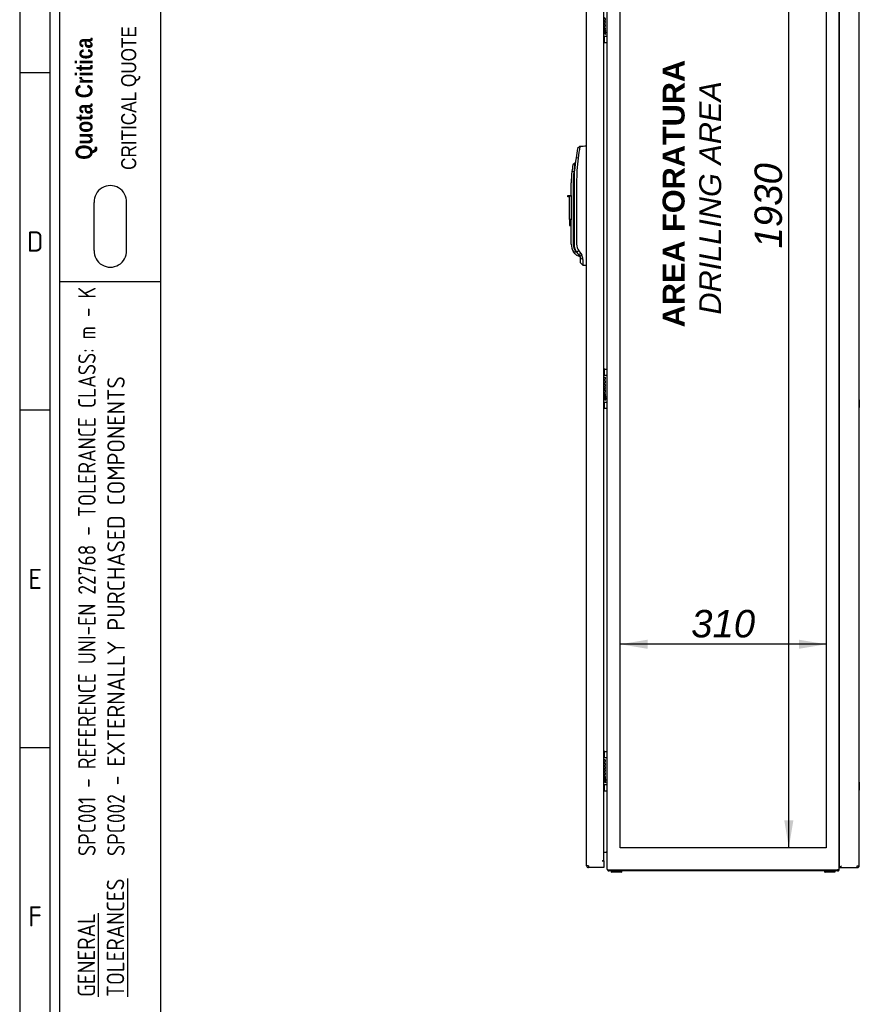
# Model space of a CAD drawing. Extents: x -12 to 412, y 11 to 308.
# Tile 2 of 9: x 6 to 90, y 90 to 188. Entities that reach past the tile are written whole.
import ezdxf
from ezdxf.lldxf.tags import DXFTag

# ---------------------------------------------------------------- set-up
doc = ezdxf.new("R2010")
doc.units = 0
doc.layers.get('0').update_dxf_attribs({"linetype": 'CONTINUOUS'})
for name, color, linetype in [('_TRANSLATION', 7, 'CONTINUOUS'), ('AE00198_03', 7, 'CONTINUOUS'), ('AE00219_03', 7, 'CONTINUOUS'), ('AE00500_10', 7, 'CONTINUOUS'), ('AE00992_10', 7, 'CONTINUOUS'), ('DEFAULT', 7, 'CONTINUOUS'), ('DV2__TRANSLATION', 7, 'CONTINUOUS'), ('F0000000_02', 7, 'CONTINUOUS'), ('F0000000_09', 7, 'CONTINUOUS'), ('F0000000_53', 7, 'CONTINUOUS'), ('F0000000_83', 7, 'CONTINUOUS'), ('F0000001_24', 7, 'CONTINUOUS'), ('F0000001_39', 7, 'CONTINUOUS')]:
    doc.layers.add(name, color=color, linetype=linetype)
doc.styles.add('SEACAD_ARIAL', font='arial.ttf')
doc.styles.add('SEACAD_ARIALI', font='ariali.ttf')
doc.styles.add('SEACAD_SOLID_EDGE_ANSI', font='seans.ttf', dxfattribs={"width": 0.9})
tags = doc.linetypes.add('CENTER2', pattern=[28.575, 19.05, -3.175, 3.175, -3.175]).pattern_tags.tags
tags[10:11] = [DXFTag(74, 4), DXFTag(75, 0), DXFTag(340, '0'), DXFTag(46, 0.0), DXFTag(50, 0.0), DXFTag(44, 0.0), DXFTag(45, 0.0)]
tags[8:9] = [DXFTag(74, 4), DXFTag(75, 0), DXFTag(340, '0'), DXFTag(46, 0.0), DXFTag(50, 0.0), DXFTag(44, 0.0), DXFTag(45, 0.0)]
tags[6:7] = [DXFTag(74, 4), DXFTag(75, 0), DXFTag(340, '0'), DXFTag(46, 0.0), DXFTag(50, 0.0), DXFTag(44, 0.0), DXFTag(45, 0.0)]
tags[4:5] = [DXFTag(74, 4), DXFTag(75, 0), DXFTag(340, '0'), DXFTag(46, 0.0), DXFTag(50, 0.0), DXFTag(44, 0.0), DXFTag(45, 0.0)]
doc.dimstyles.new('ISO', dxfattribs={"dimtxt": 1.1, "dimasz": 1.1, "dimexe": 0.55, "dimexo": 0.55, "dimgap": 0.275, "dimtad": 1, "dimdec": 1, "dimlfac": 15, "dimtxsty": 'SEACAD_ARIAL', "dimblk1": '_SE_FILLED', "dimblk2": '_SE_FILLED', "dimsah": 1, "dimcen": 0.55, "dimazin": 3, "dimtfac": 0.7, "dimtdec": 3, "dimtmove": 0, "dimatfit": 3})

# ---------------------------------------------------------------- blocks, each defined once
blk = doc.blocks.new('SE1')
at = {"layer": 'AE00198_03', "color": 7, "linetype": 'CONTINUOUS'}
for p, q in [((64.828, 186.739), (64.828, 186.256)), ((64.828, 186.256), (64.874, 186.256)), ((64.828, 153.289), (64.828, 152.806)), ((64.874, 153.289), (64.828, 153.289)), ((64.828, 150.072), (64.828, 149.589)), ((64.828, 149.589), (64.874, 149.589)), ((64.828, 114.956), (64.828, 114.472)), ((64.874, 114.956), (64.828, 114.956)), ((64.828, 111.739), (64.828, 111.256)), ((64.828, 111.256), (64.874, 111.256))]:
    blk.add_line(p, q, dxfattribs=at)
for centre, start, end in [((65.186, 186.651), 224.85503, 227.82528), ((65.186, 152.894), 132.17472, 135.14497), ((65.186, 149.984), 224.85503, 227.82528), ((65.186, 114.56), 132.17472, 135.14497), ((65.186, 111.651), 224.85503, 227.82528)]:
    blk.add_arc(centre, 0.533, start, end, dxfattribs=at)
at = {"layer": 'AE00219_03', "color": 7, "linetype": 'CONTINUOUS'}
for p, q in [((90.421, 150.339), (90.408, 150.339)), ((90.421, 150.339), (90.421, 149.539)), ((90.408, 149.539), (90.421, 149.539)), ((90.421, 112.006), (90.408, 112.006)), ((90.421, 112.006), (90.421, 111.206)), ((90.408, 111.206), (90.421, 111.206))]:
    blk.add_line(p, q, dxfattribs=at)
at = {"layer": 'AE00500_10', "color": 7, "linetype": 'CONTINUOUS'}
for p, q in [((88.441, 186.967), (88.408, 186.967)), ((88.408, 186.244), (88.441, 186.244)), ((88.441, 153.3), (88.408, 153.3)), ((88.408, 152.578), (88.441, 152.578)), ((88.441, 150.3), (88.408, 150.3)), ((88.408, 149.578), (88.441, 149.578)), ((88.441, 114.967), (88.408, 114.967)), ((88.408, 114.244), (88.441, 114.244)), ((88.441, 111.967), (88.408, 111.967)), ((88.408, 111.244), (88.441, 111.244))]:
    blk.add_line(p, q, dxfattribs=at)
at = {"layer": 'AE00992_10', "color": 7, "linetype": 'CONTINUOUS'}
for p, q in [((62.396, 175.715), (62.171, 175.522)), ((63.054, 175.738), (63.074, 175.739)), ((61.905, 174.028), (61.709, 173.865)), ((61.948, 174.028), (61.905, 174.028)), ((62.242, 174.544), (62.014, 174.577)), ((61.805, 173.172), (61.606, 173.195)), ((61.847, 172.072), (61.879, 173.172)), ((61.879, 173.172), (61.88, 173.261)), ((61.541, 170.806), (61.541, 172.072)), ((61.741, 172.072), (61.741, 165.914)), ((61.847, 165.917), (61.847, 172.072)), ((62.071, 172.072), (62.071, 165.917)), ((61.208, 170.673), (61.208, 170.806)), ((61.208, 170.806), (61.374, 170.806)), ((61.374, 170.806), (61.541, 170.806)), ((61.374, 170.806), (61.374, 170.673)), ((61.541, 170.806), (61.541, 168.406)), ((61.374, 170.673), (61.208, 170.673)), ((61.374, 168.406), (61.374, 170.673)), ((61.374, 168.406), (61.374, 167.806)), ((61.541, 168.406), (61.374, 168.406)), ((61.374, 167.806), (61.541, 167.806)), ((61.541, 168.406), (61.541, 168.358)), ((61.541, 165.914), (61.541, 168.358)), ((61.931, 164.971), (61.779, 165.153)), ((61.932, 164.971), (62.066, 164.836)), ((62.04, 165.216), (62.044, 165.21)), ((62.107, 165.118), (62.044, 165.21)), ((62.066, 164.836), (62.408, 164.695)), ((62.09, 165.095), (62.151, 165.058)), ((62.289, 165.261), (62.107, 165.118)), ((62.308, 164.849), (62.107, 165.118)), ((62.289, 165.261), (62.49, 164.992)), ((62.49, 164.992), (62.308, 164.849)), ((62.408, 164.716), (62.308, 164.849)), ((62.589, 164.825), (62.408, 164.716)), ((62.49, 164.992), (62.589, 164.825)), ((62.474, 164.057), (62.474, 164.516)), ((62.701, 164.396), (62.474, 164.516)), ((62.474, 164.057), (62.704, 163.819)), ((62.704, 163.819), (62.704, 163.819)), ((63.074, 163.806), (63.054, 163.806))]:
    blk.add_line(p, q, dxfattribs=at)
for centre, radius, start, end in [((81.028, 172.661), 18.881, 170.69176, 174.27705), ((80.053, 172.072), 18.212, 169.08089, 172.09577), ((71.205, 172.072), 9.664, 169.30782, 173.33005), ((77.693, 171.746), 15.952, 171.77545, 174.8738), ((80.054, 172.072), 18.213, 172.09597, 176.25647), ((80.02, 172.074), 17.949, 172.09048, 180.0053), ((71.205, 172.072), 9.664, 173.33005, 180), ((71.205, 172.072), 9.464, 173.33005, 180), ((62.874, 165.914), 1.333, 180, 214.77209), ((62.874, 165.914), 1.133, 180, 226.22916), ((63.167, 165.917), 1.096, 180.02221, 216.78899), ((61.704, 163.888), 1.268, 72.2752, 86.62011), ((61.857, 164.405), 0.845, 359.39373, 29.84747), ((62.141, 164.516), 0.333, 359.9994, 36.81119), ((77.057, 164.18), 14.357, 179.13947, 181.44216)]:
    blk.add_arc(centre, radius, start, end, dxfattribs=at)
for centre, major_axis, start_param, end_param in [((63.095, 174.572), (33.429, 1.167), 1.570796, 1.590473), ((63.095, 164.972), (33.429, -1.167), 4.701927, 4.712389)]:
    blk.add_ellipse(centre, major_axis=major_axis, ratio=0.034878, start_param=start_param, end_param=end_param, dxfattribs=at)
for points, degree, knots in [([(62.04, 165.216), (61.946, 165.374), (61.896, 165.553), (61.846, 165.733), (61.847, 165.917)], 2, [0, 0, 0, 0.5, 0.5, 1, 1, 1]), ([(62.333, 164.816), (62.335, 164.812), (62.34, 164.804), (62.347, 164.793), (62.354, 164.782), (62.36, 164.772), (62.366, 164.763), (62.371, 164.754), (62.376, 164.746), (62.381, 164.738), (62.385, 164.731), (62.389, 164.725), (62.393, 164.719), (62.396, 164.714), (62.399, 164.709), (62.401, 164.706), (62.403, 164.702), (62.405, 164.7), (62.406, 164.697), (62.407, 164.696), (62.408, 164.695), (62.408, 164.695), (62.408, 164.695)], 3, [0, 0, 0, 0, 0.0259325, 0.051743, 0.0774354, 0.1030134, 0.128481, 0.1538419, 0.1791003, 0.2042602, 0.2293255, 0.2543005, 0.2791893, 0.303996, 0.328725, 0.3533805, 0.3779669, 0.4024885, 0.4269496, 0.4513548, 0.4757085, 0.5000152, 0.5000152, 0.5000152, 0.5000152])]:
    blk.add_open_spline(points, degree=degree, knots=knots, dxfattribs=at)
at = {"layer": 'DV2__TRANSLATION', "color": 7, "linetype": 'CENTER2'}
for p, q in [((66.441, 105.439), (66.441, 234.106)), ((87.108, 234.106), (87.108, 105.439)), ((87.108, 105.439), (66.441, 105.439))]:
    blk.add_line(p, q, dxfattribs=at)
at = {"layer": 'F0000000_02', "color": 7, "linetype": 'CONTINUOUS'}
for p, q in [((65.574, 102.989), (65.574, 103.106)), ((65.708, 102.972), (65.591, 102.972)), ((66.441, 102.972), (65.708, 102.972)), ((66.558, 102.972), (66.441, 102.972)), ((66.574, 103.106), (66.574, 102.989)), ((86.974, 102.989), (86.974, 103.106)), ((87.108, 102.972), (86.991, 102.972)), ((87.841, 102.972), (87.108, 102.972)), ((87.958, 102.972), (87.841, 102.972)), ((87.974, 103.106), (87.974, 102.989))]:
    blk.add_line(p, q, dxfattribs=at)
for centre, start, end in [((65.591, 102.989), 180, 270), ((66.558, 102.989), 270, 0), ((86.991, 102.989), 180, 270), ((87.958, 102.989), 270, 0)]:
    blk.add_arc(centre, 0.0167, start, end, dxfattribs=at)
at = {"layer": 'F0000000_09', "color": 7, "linetype": 'CONTINUOUS'}
for p, q in [((63.074, 103.626), (63.074, 235.919)), ((64.808, 104.106), (64.808, 235.439)), ((63.261, 103.626), (63.074, 103.626)), ((64.658, 104.106), (64.654, 104.106)), ((64.654, 104.106), (64.654, 104.105)), ((64.654, 104.105), (64.808, 104.105)), ((64.658, 104.106), (64.808, 104.106)), ((64.808, 104.105), (64.808, 103.626)), ((64.808, 103.626), (64.808, 103.439)), ((63.261, 103.439), (63.262, 103.439)), ((64.808, 103.439), (63.262, 103.439))]:
    blk.add_line(p, q, dxfattribs=at)
for centre, radius, start, end in [((63.261, 103.626), 0.187, 180, 270), ((73.532, 103.606), 10.271, 179.8886, 180.9299)]:
    blk.add_arc(centre, radius, start, end, dxfattribs=at)
at = {"layer": 'F0000000_53', "color": 7, "linetype": 'CONTINUOUS'}
for p, q in [((65.141, 103.292), (65.141, 236.252)), ((88.408, 103.292), (88.408, 236.252)), ((64.808, 105.006), (65.054, 105.006)), ((65.054, 105.006), (65.141, 105.006)), ((88.441, 105.006), (88.408, 105.006)), ((65.162, 103.206), (65.328, 103.206)), ((65.328, 103.206), (88.221, 103.206)), ((88.386, 103.206), (88.221, 103.206))]:
    blk.add_line(p, q, dxfattribs=at)
for centre, start, end in [((65.328, 103.292), 180, 207.664), ((88.221, 103.292), 332.336, 360)]:
    blk.add_arc(centre, 0.187, start, end, dxfattribs=at)
at = {"layer": 'F0000000_83', "color": 7, "linetype": 'CONTINUOUS'}
blk.add_line((88.221, 103.106), (65.328, 103.106), dxfattribs=at)
for centre, radius, start, end in [((65.054, 104.919), 0.0867, 0, 90), ((88.494, 104.919), 0.0867, 127.97987, 180), ((65.328, 103.292), 0.187, 180, 207.664), ((65.328, 103.292), 0.187, 207.664, 270), ((88.221, 103.292), 0.187, 270, 332.336), ((88.221, 103.292), 0.187, 332.336, 0)]:
    blk.add_arc(centre, radius, start, end, dxfattribs=at)
at = {"layer": 'F0000001_24', "color": 7, "linetype": 'CONTINUOUS'}
for p, q in [((64.827, 188.329), (64.808, 188.329)), ((64.808, 188.311), (64.826, 188.311)), ((64.83, 188.063), (64.808, 188.063)), ((64.808, 188.045), (64.828, 188.045)), ((64.971, 187.986), (64.808, 187.986)), ((64.808, 187.966), (64.849, 187.966)), ((64.825, 187.625), (64.825, 187.359)), ((64.845, 187.377), (64.845, 187.624)), ((64.903, 187.966), (64.971, 187.966)), ((64.971, 187.966), (64.971, 187.986)), ((65.108, 186.739), (64.808, 186.739)), ((64.825, 187.359), (64.826, 187.359)), ((64.826, 187.359), (64.841, 187.359)), ((64.874, 186.731), (64.874, 186.739)), ((64.874, 186.186), (64.874, 186.731)), ((65.007, 187.273), (65.007, 187.309)), ((65.007, 186.973), (65.007, 187.01)), ((64.874, 186.172), (64.874, 186.186)), ((64.908, 186.139), (65.108, 186.139)), ((64.874, 153.358), (64.874, 153.372)), ((64.874, 152.814), (64.874, 153.358)), ((64.908, 153.406), (65.108, 153.406)), ((64.808, 152.806), (65.108, 152.806)), ((64.874, 152.806), (64.874, 152.814)), ((64.878, 152.348), (64.877, 152.347)), ((64.877, 152.347), (64.877, 152.328)), ((64.877, 152.328), (64.88, 152.33)), ((64.828, 151.929), (64.808, 151.929)), ((64.808, 151.912), (64.828, 151.912)), ((64.827, 151.663), (64.808, 151.663)), ((64.808, 151.645), (64.826, 151.645)), ((64.83, 151.396), (64.808, 151.396)), ((64.808, 151.378), (64.828, 151.378)), ((64.971, 151.319), (64.808, 151.319)), ((64.808, 151.299), (64.849, 151.3)), ((64.903, 151.299), (64.971, 151.299)), ((64.971, 151.299), (64.971, 151.319)), ((65.108, 150.072), (64.808, 150.072)), ((64.825, 150.958), (64.825, 150.693)), ((64.825, 150.693), (64.826, 150.692)), ((64.826, 150.692), (64.841, 150.692)), ((64.845, 150.71), (64.845, 150.957)), ((64.874, 150.064), (64.874, 150.072)), ((64.874, 149.519), (64.874, 150.064)), ((65.007, 150.606), (65.007, 150.643)), ((65.007, 150.307), (65.007, 150.343)), ((64.874, 149.506), (64.874, 149.519)), ((64.908, 149.472), (65.108, 149.472)), ((64.808, 114.472), (65.108, 114.472)), ((64.874, 115.025), (64.874, 115.039)), ((64.874, 114.48), (64.874, 115.025)), ((64.874, 114.472), (64.874, 114.48)), ((64.908, 115.072), (65.108, 115.072)), ((64.828, 113.596), (64.808, 113.596)), ((64.808, 113.578), (64.828, 113.578)), ((64.878, 114.015), (64.877, 114.014)), ((64.877, 114.014), (64.877, 113.995)), ((64.877, 113.995), (64.88, 113.996)), ((64.827, 113.329), (64.808, 113.329)), ((64.808, 113.311), (64.826, 113.311)), ((64.83, 113.063), (64.808, 113.063)), ((64.808, 113.045), (64.828, 113.045)), ((64.971, 112.986), (64.808, 112.986)), ((64.808, 112.966), (64.849, 112.966)), ((64.825, 112.625), (64.825, 112.359)), ((64.845, 112.377), (64.845, 112.624)), ((64.903, 112.966), (64.971, 112.966)), ((64.971, 112.966), (64.971, 112.986)), ((65.108, 111.739), (64.808, 111.739)), ((64.825, 112.359), (64.826, 112.359)), ((64.826, 112.359), (64.841, 112.359)), ((64.874, 111.731), (64.874, 111.739)), ((64.874, 111.186), (64.874, 111.731)), ((65.007, 112.273), (65.007, 112.309)), ((65.007, 111.973), (65.007, 112.01)), ((64.874, 111.172), (64.874, 111.186)), ((64.908, 111.139), (65.108, 111.139))]:
    blk.add_line(p, q, dxfattribs=at)
for centre in [(64.965, 187.141), (64.965, 150.475), (64.965, 112.141)]:
    blk.add_circle(centre, 0.041, dxfattribs=at)
for centre, radius, start, end in [((64.704, 187.129), 0.152, 313.1112, 335.40846), ((64.981, 187.154), 0.152, 131.35343, 155.40846), ((65.108, 186.772), 0.0333, 270, 0), ((64.908, 186.172), 0.0333, 180, 270), ((65.108, 186.172), 0.0333, 270, 0), ((64.908, 153.372), 0.0333, 90, 180), ((65.108, 153.372), 0.0333, 0, 90), ((65.108, 152.772), 0.0333, 0, 90), ((64.704, 150.463), 0.152, 313.1112, 335.40846), ((64.981, 150.487), 0.152, 131.35343, 155.40846), ((65.108, 150.106), 0.0333, 270, 0), ((64.908, 149.506), 0.0333, 180, 270), ((65.108, 149.506), 0.0333, 270, 0), ((64.908, 115.039), 0.0333, 90, 180), ((65.108, 115.039), 0.0333, 0, 90), ((65.108, 114.439), 0.0333, 0, 90), ((64.704, 112.129), 0.152, 313.1112, 335.40846), ((64.981, 112.154), 0.152, 131.35343, 155.40846), ((65.108, 111.772), 0.0333, 270, 0), ((64.908, 111.172), 0.0333, 180, 270), ((65.108, 111.172), 0.0333, 270, 0)]:
    blk.add_arc(centre, radius, start, end, dxfattribs=at)
for points, knots in [([(64.828, 188.578), (64.913, 188.578), (64.952, 188.514), (64.952, 188.453), (64.952, 188.393), (64.913, 188.329), (64.827, 188.329)], [0, 0, 0, 0, 0.333291, 0.333291, 0.333291, 1, 1, 1, 1]), ([(64.882, 188.32), (64.947, 188.343), (64.97, 188.406), (64.97, 188.453), (64.97, 188.524), (64.921, 188.596), (64.828, 188.596)], [0, 0, 0, 0, 0.500028, 0.500028, 0.500028, 1, 1, 1, 1]), ([(64.97, 187.5), (64.97, 187.571), (64.921, 187.643), (64.828, 187.643), (64.821, 187.643), (64.814, 187.642), (64.807, 187.642)], [0, 0, 0, 0, 0.3336663, 0.3336663, 0.3336663, 0.3587055, 0.3587055, 0.3587055, 0.3587055]), ([(64.808, 187.702), (64.814, 187.701), (64.821, 187.701), (64.828, 187.701), (64.925, 187.701), (64.97, 187.774), (64.97, 187.843)], [0.4183715, 0.4183715, 0.4183715, 0.4183715, 0.5, 0.5, 0.5, 1, 1, 1, 1]), ([(64.826, 188.311), (64.913, 188.311), (64.951, 188.246), (64.951, 188.186), (64.95, 188.127), (64.912, 188.064), (64.83, 188.063)], [0, 0, 0, 0, 0.670744, 0.670744, 0.670744, 1, 1, 1, 1]), ([(64.849, 187.966), (64.92, 187.957), (64.952, 187.897), (64.952, 187.843), (64.952, 187.783), (64.913, 187.719), (64.828, 187.719)], [0, 0, 0, 0, 0.5, 0.5, 0.5, 1, 1, 1, 1]), ([(64.845, 187.624), (64.919, 187.616), (64.952, 187.556), (64.952, 187.5), (64.952, 187.444), (64.919, 187.385), (64.845, 187.377)], [0, 0, 0, 0, 0.5, 0.5, 0.5, 1, 1, 1, 1]), ([(64.842, 187.066), (64.871, 187.003), (64.935, 186.973), (64.996, 186.973), (65, 186.973), (65.003, 186.973), (65.007, 186.973)], [0, 0, 0, 0, 0.5, 0.5, 0.5, 1, 1, 1, 1]), ([(65.007, 187.01), (65.003, 187.009), (65, 187.009), (64.996, 187.009), (64.932, 187.009), (64.863, 187.051), (64.863, 187.142), (64.863, 187.183), (64.877, 187.217), (64.904, 187.241), (64.928, 187.262), (64.961, 187.273), (64.996, 187.273), (65, 187.273), (65.004, 187.273), (65.007, 187.273)], [0, 0, 0, 0, 0.2, 0.2, 0.2, 0.4, 0.4, 0.4, 0.6, 0.6, 0.6, 0.8, 0.8, 0.8, 1, 1, 1, 1]), ([(65.007, 187.309), (65.004, 187.31), (65, 187.31), (64.996, 187.31), (64.952, 187.31), (64.911, 187.295), (64.88, 187.268)], [0, 0, 0, 0, 0.5, 0.5, 0.5, 1, 1, 1, 1]), ([(64.88, 152.33), (64.946, 152.352), (64.97, 152.416), (64.97, 152.463), (64.97, 152.534), (64.921, 152.606), (64.828, 152.606), (64.821, 152.606), (64.814, 152.605), (64.807, 152.605)], [0, 0, 0, 0, 0.2499787, 0.2499787, 0.2499787, 0.4999858, 0.4999858, 0.4999858, 0.518742, 0.518742, 0.518742, 0.518742]), ([(64.807, 152.587), (64.814, 152.588), (64.821, 152.588), (64.828, 152.588), (64.913, 152.588), (64.952, 152.523), (64.952, 152.463)], [0.6361807, 0.6361807, 0.6361807, 0.6361807, 0.6652315, 0.6652315, 0.6652315, 1, 1, 1, 1]), ([(64.97, 152.126), (64.97, 152.197), (64.921, 152.269), (64.828, 152.269), (64.821, 152.269), (64.814, 152.269), (64.807, 152.268)], [0, 0, 0, 0, 0.3333333, 0.3333333, 0.3333333, 0.3583413, 0.3583413, 0.3583413, 0.3583413]), ([(64.807, 152.25), (64.814, 152.251), (64.821, 152.251), (64.828, 152.251), (64.913, 152.251), (64.952, 152.187), (64.952, 152.126), (64.952, 152.067), (64.913, 152.002), (64.828, 152.002)], [0.4783249, 0.4783249, 0.4783249, 0.4783249, 0.5, 0.5, 0.5, 0.75, 0.75, 0.75, 1, 1, 1, 1]), ([(64.808, 151.986), (64.814, 151.985), (64.821, 151.985), (64.828, 151.985), (64.925, 151.985), (64.97, 152.058), (64.97, 152.126)], [0.4183676, 0.4183676, 0.4183676, 0.4183676, 0.5, 0.5, 0.5, 1, 1, 1, 1]), ([(64.808, 151.035), (64.814, 151.035), (64.821, 151.034), (64.828, 151.034), (64.925, 151.034), (64.97, 151.108), (64.97, 151.176)], [0.4183715, 0.4183715, 0.4183715, 0.4183715, 0.5, 0.5, 0.5, 1, 1, 1, 1]), ([(64.826, 151.645), (64.913, 151.645), (64.951, 151.579), (64.951, 151.519), (64.95, 151.46), (64.912, 151.397), (64.83, 151.396)], [0, 0, 0, 0, 0.670744, 0.670744, 0.670744, 1, 1, 1, 1]), ([(64.828, 151.912), (64.913, 151.912), (64.952, 151.847), (64.952, 151.787), (64.952, 151.727), (64.913, 151.662), (64.827, 151.663)], [0, 0, 0, 0, 0.333291, 0.333291, 0.333291, 1, 1, 1, 1]), ([(64.882, 151.654), (64.947, 151.677), (64.97, 151.739), (64.97, 151.787), (64.97, 151.858), (64.921, 151.929), (64.828, 151.929)], [0, 0, 0, 0, 0.500028, 0.500028, 0.500028, 1, 1, 1, 1]), ([(64.849, 151.3), (64.92, 151.29), (64.952, 151.231), (64.952, 151.176), (64.952, 151.116), (64.913, 151.052), (64.828, 151.052)], [0, 0, 0, 0, 0.5, 0.5, 0.5, 1, 1, 1, 1]), ([(64.97, 150.833), (64.97, 150.904), (64.921, 150.976), (64.828, 150.976), (64.821, 150.976), (64.814, 150.976), (64.807, 150.975)], [0, 0, 0, 0, 0.3336663, 0.3336663, 0.3336663, 0.3587055, 0.3587055, 0.3587055, 0.3587055]), ([(64.842, 150.399), (64.871, 150.336), (64.935, 150.306), (64.996, 150.306), (65, 150.306), (65.003, 150.307), (65.007, 150.307)], [0, 0, 0, 0, 0.5, 0.5, 0.5, 1, 1, 1, 1]), ([(64.845, 150.957), (64.919, 150.949), (64.952, 150.89), (64.952, 150.833), (64.952, 150.778), (64.919, 150.718), (64.845, 150.71)], [0, 0, 0, 0, 0.5, 0.5, 0.5, 1, 1, 1, 1]), ([(65.007, 150.343), (65.003, 150.343), (65, 150.343), (64.996, 150.343), (64.932, 150.343), (64.863, 150.384), (64.863, 150.475), (64.863, 150.516), (64.877, 150.55), (64.904, 150.574), (64.928, 150.595), (64.961, 150.607), (64.996, 150.607), (65, 150.607), (65.004, 150.607), (65.007, 150.606)], [0, 0, 0, 0, 0.2, 0.2, 0.2, 0.4, 0.4, 0.4, 0.6, 0.6, 0.6, 0.8, 0.8, 0.8, 1, 1, 1, 1]), ([(65.007, 150.643), (65.004, 150.643), (65, 150.643), (64.996, 150.643), (64.952, 150.643), (64.911, 150.628), (64.88, 150.601)], [0, 0, 0, 0, 0.5, 0.5, 0.5, 1, 1, 1, 1]), ([(64.88, 113.996), (64.946, 114.019), (64.97, 114.082), (64.97, 114.13), (64.97, 114.201), (64.921, 114.273), (64.828, 114.273), (64.821, 114.273), (64.814, 114.272), (64.807, 114.271)], [0, 0, 0, 0, 0.2499787, 0.2499787, 0.2499787, 0.4999858, 0.4999858, 0.4999858, 0.518742, 0.518742, 0.518742, 0.518742]), ([(64.807, 114.253), (64.814, 114.254), (64.821, 114.255), (64.828, 114.255), (64.913, 114.255), (64.952, 114.19), (64.952, 114.13)], [0.6361807, 0.6361807, 0.6361807, 0.6361807, 0.6652315, 0.6652315, 0.6652315, 1, 1, 1, 1]), ([(64.97, 113.793), (64.97, 113.864), (64.921, 113.936), (64.828, 113.936), (64.821, 113.936), (64.814, 113.935), (64.807, 113.935)], [0, 0, 0, 0, 0.3333333, 0.3333333, 0.3333333, 0.3583413, 0.3583413, 0.3583413, 0.3583413]), ([(64.807, 113.917), (64.814, 113.917), (64.821, 113.918), (64.828, 113.918), (64.913, 113.918), (64.952, 113.853), (64.952, 113.793), (64.952, 113.733), (64.913, 113.669), (64.828, 113.669)], [0.4783249, 0.4783249, 0.4783249, 0.4783249, 0.5, 0.5, 0.5, 0.75, 0.75, 0.75, 1, 1, 1, 1]), ([(64.808, 113.653), (64.814, 113.652), (64.821, 113.651), (64.828, 113.651), (64.925, 113.651), (64.97, 113.725), (64.97, 113.793)], [0.4183676, 0.4183676, 0.4183676, 0.4183676, 0.5, 0.5, 0.5, 1, 1, 1, 1]), ([(64.828, 113.578), (64.913, 113.578), (64.952, 113.514), (64.952, 113.453), (64.952, 113.393), (64.913, 113.329), (64.827, 113.329)], [0, 0, 0, 0, 0.333291, 0.333291, 0.333291, 1, 1, 1, 1]), ([(64.882, 113.32), (64.947, 113.343), (64.97, 113.406), (64.97, 113.453), (64.97, 113.524), (64.921, 113.596), (64.828, 113.596)], [0, 0, 0, 0, 0.500028, 0.500028, 0.500028, 1, 1, 1, 1]), ([(64.97, 112.5), (64.97, 112.571), (64.921, 112.643), (64.828, 112.643), (64.821, 112.643), (64.814, 112.642), (64.807, 112.642)], [0, 0, 0, 0, 0.3336663, 0.3336663, 0.3336663, 0.3587055, 0.3587055, 0.3587055, 0.3587055]), ([(64.808, 112.702), (64.814, 112.701), (64.821, 112.701), (64.828, 112.701), (64.925, 112.701), (64.97, 112.774), (64.97, 112.843)], [0.4183715, 0.4183715, 0.4183715, 0.4183715, 0.5, 0.5, 0.5, 1, 1, 1, 1]), ([(64.826, 113.311), (64.913, 113.311), (64.951, 113.246), (64.951, 113.186), (64.95, 113.127), (64.912, 113.064), (64.83, 113.063)], [0, 0, 0, 0, 0.670744, 0.670744, 0.670744, 1, 1, 1, 1]), ([(64.849, 112.966), (64.92, 112.957), (64.952, 112.897), (64.952, 112.843), (64.952, 112.783), (64.913, 112.719), (64.828, 112.719)], [0, 0, 0, 0, 0.5, 0.5, 0.5, 1, 1, 1, 1]), ([(64.845, 112.624), (64.919, 112.616), (64.952, 112.556), (64.952, 112.5), (64.952, 112.444), (64.919, 112.385), (64.845, 112.377)], [0, 0, 0, 0, 0.5, 0.5, 0.5, 1, 1, 1, 1]), ([(64.842, 112.066), (64.871, 112.003), (64.935, 111.973), (64.996, 111.973), (65, 111.973), (65.003, 111.973), (65.007, 111.973)], [0, 0, 0, 0, 0.5, 0.5, 0.5, 1, 1, 1, 1]), ([(65.007, 112.01), (65.003, 112.009), (65, 112.009), (64.996, 112.009), (64.932, 112.009), (64.863, 112.051), (64.863, 112.142), (64.863, 112.183), (64.877, 112.217), (64.904, 112.241), (64.928, 112.262), (64.961, 112.273), (64.996, 112.273), (65, 112.273), (65.004, 112.273), (65.007, 112.273)], [0, 0, 0, 0, 0.2, 0.2, 0.2, 0.4, 0.4, 0.4, 0.6, 0.6, 0.6, 0.8, 0.8, 0.8, 1, 1, 1, 1]), ([(65.007, 112.309), (65.004, 112.31), (65, 112.31), (64.996, 112.31), (64.952, 112.31), (64.911, 112.295), (64.88, 112.268)], [0, 0, 0, 0, 0.5, 0.5, 0.5, 1, 1, 1, 1])]:
    blk.add_open_spline(points, degree=3, knots=knots, dxfattribs=at)
for points in [[(64.828, 187.719), (64.821, 187.719), (64.814, 187.719), (64.807, 187.72)], [(64.807, 187.624), (64.813, 187.624), (64.819, 187.625), (64.825, 187.625)], [(64.828, 188.045), (64.921, 188.045), (64.97, 188.117), (64.97, 188.187)], [(64.841, 187.359), (64.929, 187.365), (64.97, 187.435), (64.97, 187.5)], [(64.97, 188.187), (64.97, 188.235), (64.947, 188.297), (64.882, 188.32)], [(64.97, 187.843), (64.97, 187.895), (64.944, 187.942), (64.903, 187.966)], [(64.842, 187.217), (64.835, 187.234), (64.825, 187.248), (64.813, 187.26)], [(64.828, 152.002), (64.821, 152.002), (64.814, 152.003), (64.807, 152.004)], [(64.952, 152.463), (64.952, 152.423), (64.933, 152.369), (64.878, 152.348)], [(64.828, 151.052), (64.821, 151.052), (64.814, 151.053), (64.807, 151.053)], [(64.828, 151.378), (64.921, 151.378), (64.97, 151.45), (64.97, 151.521)], [(64.97, 151.521), (64.97, 151.568), (64.947, 151.631), (64.882, 151.654)], [(64.97, 151.176), (64.97, 151.228), (64.944, 151.275), (64.903, 151.299)], [(64.807, 150.957), (64.813, 150.958), (64.819, 150.958), (64.825, 150.958)], [(64.842, 150.55), (64.835, 150.567), (64.825, 150.581), (64.813, 150.593)], [(64.841, 150.692), (64.929, 150.699), (64.97, 150.768), (64.97, 150.833)], [(64.828, 113.669), (64.821, 113.669), (64.814, 113.67), (64.807, 113.671)], [(64.952, 114.13), (64.952, 114.09), (64.933, 114.036), (64.878, 114.015)], [(64.828, 112.719), (64.821, 112.719), (64.814, 112.719), (64.807, 112.72)], [(64.807, 112.624), (64.813, 112.624), (64.819, 112.625), (64.825, 112.625)], [(64.828, 113.045), (64.921, 113.045), (64.97, 113.117), (64.97, 113.187)], [(64.841, 112.359), (64.929, 112.365), (64.97, 112.435), (64.97, 112.5)], [(64.97, 113.187), (64.97, 113.235), (64.947, 113.297), (64.882, 113.32)], [(64.97, 112.843), (64.97, 112.895), (64.944, 112.942), (64.903, 112.966)], [(64.842, 112.217), (64.835, 112.234), (64.825, 112.248), (64.813, 112.26)]]:
    blk.add_open_spline(points, degree=3, dxfattribs=at)
at = {"layer": 'F0000001_39', "color": 7, "linetype": 'CONTINUOUS'}
for p, q in [((88.441, 103.539), (88.441, 236.005)), ((90.408, 103.626), (90.408, 235.919)), ((88.541, 103.539), (88.628, 103.626)), ((88.541, 103.539), (88.628, 103.626)), ((90.221, 103.626), (90.408, 103.626)), ((88.441, 103.539), (88.541, 103.539)), ((88.441, 103.439), (88.441, 103.539)), ((88.441, 103.539), (88.541, 103.539)), ((88.441, 103.439), (88.541, 103.439)), ((88.541, 103.439), (88.541, 103.539)), ((88.541, 103.439), (90.22, 103.439)), ((90.221, 103.439), (90.22, 103.439))]:
    blk.add_line(p, q, dxfattribs=at)
for centre, radius, start, end in [((78.621, 103.615), 11.6, 359.12972, 0.05178), ((90.221, 103.626), 0.187, 270, 360)]:
    blk.add_arc(centre, radius, start, end, dxfattribs=at)
blk = doc.blocks.new('DMBLK19')
at = {"layer": '_TRANSLATION', "linetype": 'CONTINUOUS'}
for points in [[(82.895, 231.356), (83.811, 231.356), (83.353, 234.106)], [(82.895, 108.189), (83.353, 105.439), (83.811, 108.189)]]:
    blk.add_hatch(color=7, dxfattribs=at).paths.add_polyline_path(points)
at = {"layer": '_TRANSLATION', "color": 7, "linetype": 'CONTINUOUS'}
blk.add_line((83.353, 105.439), (83.353, 234.106), dxfattribs=at)
at = {"layer": '_TRANSLATION', "color": 7, "linetype": 'CONTINUOUS', "style": 'SEACAD_ARIALI'}
blk.add_text('1930', height=2.75, rotation=90, dxfattribs=at).set_placement((82.666, 165.494))
blk = doc.blocks.new('_SE_FILLED')
at = {"color": 0}
blk.add_line((0, 0), (-1, 0), dxfattribs=at)
blk.add_solid([(0, 0), (-1, -0.1665), (-1, 0.1665), (0, 0)], dxfattribs=at)
blk = doc.blocks.new('DMBLK20')
at = {"layer": '_TRANSLATION', "linetype": 'CONTINUOUS'}
for points in [[(69.191, 126.286), (66.441, 125.828), (69.191, 125.369)], [(84.358, 126.286), (84.358, 125.369), (87.108, 125.828)]]:
    blk.add_hatch(color=7, dxfattribs=at).paths.add_polyline_path(points)
at = {"layer": '_TRANSLATION', "color": 7, "linetype": 'CONTINUOUS'}
blk.add_line((87.108, 125.828), (66.441, 125.828), dxfattribs=at)
at = {"layer": '_TRANSLATION', "color": 7, "linetype": 'CONTINUOUS', "style": 'SEACAD_ARIALI'}
blk.add_text('310', height=2.75, dxfattribs=at).set_placement((73.566, 126.515))

msp = doc.modelspace()

# ---------------------------------------------------------------- linework, layer by layer
at = {"color": 7, "linetype": 'CONTINUOUS'}
for p, q in [((6.2345, 287.5885), (6.2345, 10.9591)), ((9.2632, 183.0953), (6.2345, 183.0953)), ((13.6899, 165.2989), (13.6899, 170.1069)), ((16.961, 165.2989), (16.961, 170.1069)), ((20.3688, 162.1477), (10.2728, 162.1477)), ((9.2632, 149.2738), (6.2345, 149.2738)), ((9.2632, 115.4523), (6.2345, 115.4523))]:
    msp.add_line(p, q, dxfattribs=at)
at = {"layer": 'DEFAULT', "color": 7, "linetype": 'CONTINUOUS'}
for p, q in [((9.2632, 287.5885), (9.2632, 10.9591)), ((10.2728, 28.5002), (10.2728, 283.0453)), ((20.3688, 283.0453), (20.3688, 28.5002))]:
    msp.add_line(p, q, dxfattribs=at)
for centre, start, end in [((15.3255, 170.1555), 358.29915, 181.70085), ((15.3255, 165.2503), 178.29915, 1.70085)]:
    msp.add_arc(centre, 1.6363, start, end, dxfattribs=at)

# ---------------------------------------------------------------- block references
at = {"layer": '_TRANSLATION'}
msp.add_blockref('SE1', (0, 0), dxfattribs=at)

# ---------------------------------------------------------------- texts
at = {"rotation": 90}
for s, insert, char_height, width, attachment_point in [('{\\fArial Narrow|b0||i0||c0|p34;\\C7;\\H1.5;\\W1.;CRITICAL QUOTE}', (18.3274, 173.3632), 1.5, 14.774532, 7), ('{\\fArial Narrow|b1||i0||c0|p34;\\C7;\\H1.7;\\W1.;Quota Critica}', (14.0241, 174.3883), 1.7, 12.747257, 7), ('{\\fSolid Edge ANSI|b0|i0|c0|p34;\\W0.84600x;\\C7;SPC001 - REFERENCE UNI-EN 22768 - TOLERANCE CLASS: m - K}\\P{\\fSolid Edge ANSI|b0|i0|c0|p34;\\W0.84600x;\\C7;SPC002 - }{\\fSolid Edge ANSI|b0|i0|c0|p34;\\W0.94000x;\\C7;EXTERNALLY PURCHASED COMPONENTS}', (12.1007, 104.6046), 1.75, 56.681326, 1)]:
    msp.add_mtext(s, dxfattribs=dict(at, insert=insert, char_height=char_height, width=width, attachment_point=attachment_point))
at = {"char_height": 2.019192, "attachment_point": 8}
for s, insert, width in [('{\\fSolid Edge ANSI|b0||i0||c0|p34;\\C7;\\H2.019192;\\W1.;D}', (7.7871, 165.1807), 2.524), ('{\\fSolid Edge ANSI|b0||i0||c0|p34;\\C7;\\H2.019192;\\W1.;E}', (7.7852, 131.3592), 2.3978), ('{\\fSolid Edge ANSI|b0||i0||c0|p34;\\C7;\\H2.019192;\\W1.;F}', (7.7833, 97.5377), 2.271601)]:
    msp.add_mtext(s, dxfattribs=dict(at, insert=insert, width=width))
at = {"insert": (12.0476, 90.4853), "char_height": 1.75, "width": 12.632031, "attachment_point": 1, "rotation": 90, "style": 'SEACAD_SOLID_EDGE_ANSI'}
msp.add_mtext('{\\fSolid Edge ANSI|b0|i0|c0|p34;\\L\\C7;GENERAL}\\P{\\fSolid Edge ANSI|b0|i0|c0|p34;\\L\\C7;TOLERANCES}\\P', dxfattribs=at)
at = {"layer": '_TRANSLATION', "insert": (73.6504, 170.5604), "char_height": 2.2, "width": 30.578523, "attachment_point": 5, "rotation": 90}
msp.add_mtext('{\\fArial|b0||i0||c0|p34;\\C7;\\H2.2;\\W1.; }{\\fArial|b1||i0||c0|p34;\\C7;\\H2.2;\\W1.;AREA FORATURA \\P}{\\fArial|b0||i1||c0|p34;\\C7;\\H2.2;\\W1.;DRILLING AREA}', dxfattribs=at)

# ---------------------------------------------------------------- dimensions: what is measured, and where the dimension line sits
at = {"layer": '_TRANSLATION', "color": 7, "linetype": 'CONTINUOUS'}
dim = msp.add_linear_dim(base=(83.3531, 105.4389), p1=(87.1077, 105.4389), p2=(87.1077, 234.1056), angle=90, text='\\A1;<>', dimstyle='ISO', override={"dimtxt": 2.75, "dimasz": 2.75, "dimexe": 1.375, "dimexo": 1.375, "dimgap": 0.6875, "dimcen": 1.375}, dxfattribs=at)
dim.commit()
dim.dimension.update_dxf_attribs({"geometry": 'DMBLK19', "text_midpoint": (83.3531, 169.7723), "dimtype": 161})
dim = msp.add_linear_dim(base=(66.441, 125.8276), p1=(87.1077, 105.4389), p2=(66.441, 105.4389), text='\\A1;<>', dimstyle='ISO', override={"dimtxt": 2.75, "dimasz": 2.75, "dimexe": 1.375, "dimexo": 1.375, "dimgap": 0.6875, "dimcen": 1.375}, dxfattribs=at)
dim.commit()
dim.dimension.update_dxf_attribs({"geometry": 'DMBLK20', "text_midpoint": (76.7743, 125.8276), "dimtype": 160})

doc.saveas('drawing.dxf')
